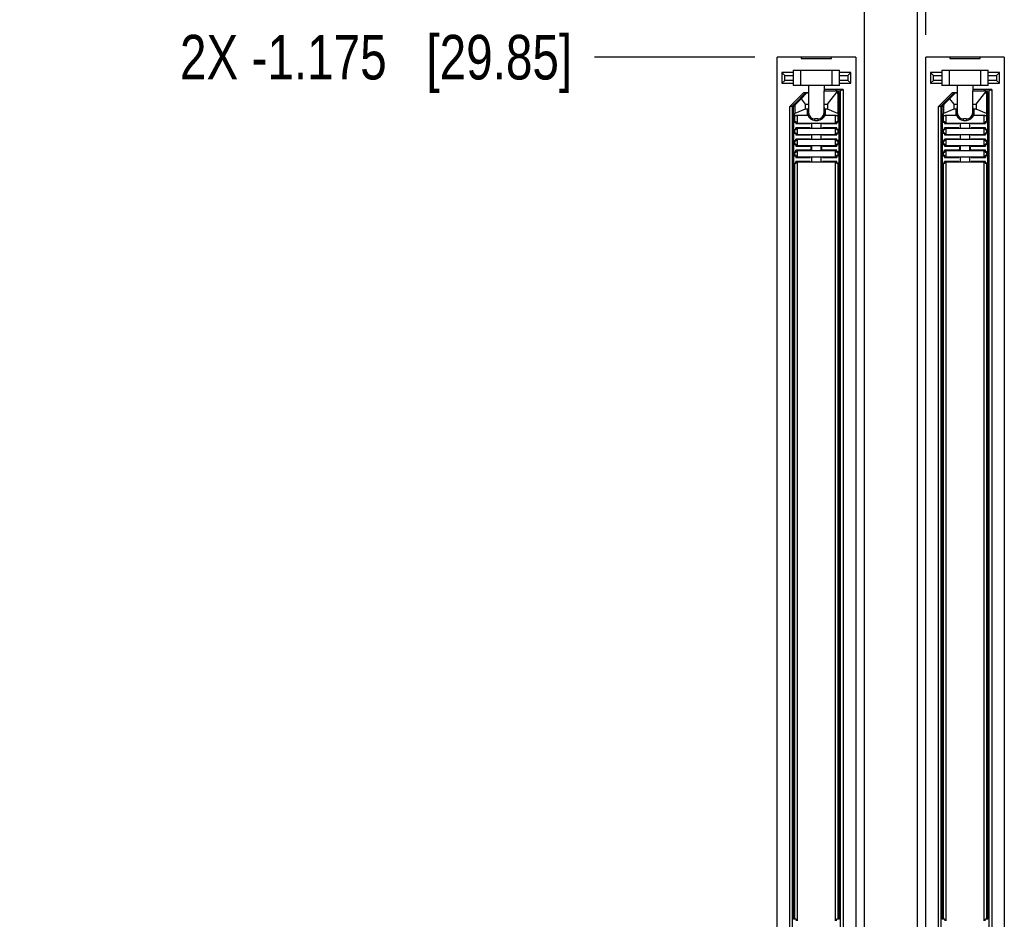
# Model space of a CAD drawing. Header units: inches. Extents: x 0.2 to 16.8, y 0.2 to 10.8.
# Tile 6 of 17: x 1.7 to 4.5, y 3.9 to 6.4. Entities that reach past the tile are written whole.
import ezdxf

# ---------------------------------------------------------------- set-up
doc = ezdxf.new("R2010")
doc.units = ezdxf.units.IN
doc.header["$LTSCALE"] = 0.935
doc.header["$MEASUREMENT"] = 0
doc.layers.get('0').update_dxf_attribs({"linetype": 'CONTINUOUS'})
doc.layers.add('DIMENSIONS', color=7, linetype='CONTINUOUS')
doc.styles.get("Standard").update_dxf_attribs({"font": 'txt', "width": 0.8})
doc.dimstyles.new('DIMSTYLE_1', dxfattribs={"dimtxt": 0.125, "dimasz": 0.18, "dimexe": 0.18, "dimexo": 0.0625, "dimgap": 0.09, "dimtad": 0, "dimtih": 1, "dimtoh": 1, "dimdec": 3, "dimzin": 4, "dimdsep": 46, "dimtxsty": 'STANDARD', "dimblk": '_FILLED', "dimblk1": '_FILLED', "dimblk2": '_FILLED', "dimcen": 0.09, "dimadec": 0, "dimazin": 0, "dimtp": 0.01, "dimtm": 0.01, "dimtfac": 1, "dimtdec": 3, "dimtofl": 0, "dimtmove": 0, "dimatfit": 3, "dimldrblk": '_FILLED', "dimfxl": 1, "dimtolj": 1, "dimtzin": 4, "dimarcsym": 0})

# ---------------------------------------------------------------- blocks, each defined once
blk = doc.blocks.new('*D3')
at = {"layer": 'DIMENSIONS', "color": 2, "linetype": 'CONTINUOUS'}
blk.add_line((3.7879, 6.2689), (3.3381, 6.2689), dxfattribs=at)
at = {"layer": 'DIMENSIONS', "color": 2, "linetype": 'CONTINUOUS', "insert": (3.2756, 6.3314), "char_height": 0.125, "width": 1.725, "attachment_point": 3, "line_spacing_factor": 0.9}
blk.add_mtext('2X -1.175{\\Ftxt.shx;\\W1.000000;\\H0.125000; }[29.85]', dxfattribs=at)
blk = doc.blocks.new('_FILLED')
at = {"color": 0, "linetype": 'BYBLOCK'}
blk.add_solid([(0, 0), (-1, 0.174), (-1, -0.174)], dxfattribs=at)
blk = doc.blocks.new('*D4')
at = {"layer": 'DIMENSIONS', "color": 2, "linetype": 'CONTINUOUS'}
blk.add_line((3.7879, 3.5523), (3.3381, 3.5523), dxfattribs=at)
at = {"layer": 'DIMENSIONS', "color": 2, "linetype": 'CONTINUOUS', "insert": (3.2756, 3.6148), "char_height": 0.125, "width": 1.725, "attachment_point": 3, "line_spacing_factor": 0.9}
blk.add_mtext('2X -3.892{\\Ftxt.shx;\\W1.000000;\\H0.125000; }[98.85]', dxfattribs=at)
blk = doc.blocks.new('*D5')
at = {"layer": 'DIMENSIONS', "color": 2, "linetype": 'CONTINUOUS'}
blk.add_line((3.7131, 3.3769), (3.3381, 3.3769), dxfattribs=at)
at = {"layer": 'DIMENSIONS', "color": 2, "linetype": 'CONTINUOUS', "insert": (3.2756, 3.4394), "char_height": 0.125, "width": 1.425, "attachment_point": 3, "line_spacing_factor": 0.9}
blk.add_mtext('-4.067{\\Ftxt.shx;\\W1.000000;\\H0.125000; }[103.3]', dxfattribs=at)
blk = doc.blocks.new('*D6')
at = {"layer": 'DIMENSIONS', "color": 2, "linetype": 'CONTINUOUS'}
blk.add_line((3.731, 2.6219), (3.3381, 2.6219), dxfattribs=at)
at = {"layer": 'DIMENSIONS', "color": 2, "linetype": 'CONTINUOUS', "insert": (3.2756, 2.6844), "char_height": 0.125, "width": 1.525, "attachment_point": 3, "line_spacing_factor": 0.9}
blk.add_mtext('-4.822{\\Ftxt.shx;\\W1.000000;\\H0.125000; }[122.48]', dxfattribs=at)
blk = doc.blocks.new('*D7')
at = {"layer": 'DIMENSIONS', "color": 2, "linetype": 'CONTINUOUS'}
blk.add_line((3.7131, 2.4999), (3.3381, 2.4999), dxfattribs=at)
at = {"layer": 'DIMENSIONS', "color": 2, "linetype": 'CONTINUOUS', "insert": (3.2756, 2.5624), "char_height": 0.125, "width": 1.525, "attachment_point": 3, "line_spacing_factor": 0.9}
blk.add_mtext('-4.944{\\Ftxt.shx;\\W1.000000;\\H0.125000; }[125.58]', dxfattribs=at)
blk = doc.blocks.new('*D17')
at = {"layer": 'DIMENSIONS', "color": 2, "linetype": 'CONTINUOUS'}
blk.add_line((4.2674, 6.3314), (4.2674, 8.0034), dxfattribs=at)
at = {"layer": 'DIMENSIONS', "color": 2, "linetype": 'CONTINUOUS', "insert": (4.2049, 8.0659), "char_height": 0.125, "width": 1.125, "attachment_point": 1, "rotation": 90, "line_spacing_factor": 0.9}
blk.add_mtext('.199{\\Ftxt.shx;\\W1.000000;\\H0.125000; }[5.05]', dxfattribs=at)

msp = doc.modelspace()

# ---------------------------------------------------------------- linework, layer by layer
at = {"color": 7, "linetype": 'CONTINUOUS'}
for p, q in [((4.0956, 3.3769), (4.0956, 6.6919)), ((4.2436, 6.6919), (4.2436, 3.3769)), ((3.8504, 3.5523), (3.8504, 6.2689)), ((3.9179, 6.2689), (3.8504, 6.2689)), ((3.9179, 6.2689), (3.9179, 6.2649)), ((4.0034, 6.2689), (3.9179, 6.2689)), ((3.9179, 6.2649), (4.0034, 6.2649)), ((4.0034, 6.2649), (4.0034, 6.2689)), ((4.0709, 6.2689), (4.0034, 6.2689)), ((4.0709, 6.2689), (4.0709, 3.5523)), ((4.2674, 3.5523), (4.2674, 6.2689)), ((4.3349, 6.2689), (4.2674, 6.2689)), ((4.3349, 6.2689), (4.3349, 6.2649)), ((4.4203, 6.2689), (4.3349, 6.2689)), ((4.3349, 6.2649), (4.4203, 6.2649)), ((4.4203, 6.2649), (4.4203, 6.2689)), ((4.4878, 6.2689), (4.4203, 6.2689)), ((4.4878, 6.2689), (4.4878, 3.5523)), ((3.8642, 6.2256), (3.8642, 6.196)), ((3.8642, 6.2256), (3.8721, 6.2177)), ((3.8957, 6.2256), (3.8642, 6.2256)), ((3.8721, 6.2039), (3.8721, 6.2177)), ((3.8721, 6.2177), (3.8857, 6.2177)), ((3.8857, 6.2161), (3.8857, 6.2177)), ((3.8957, 6.2161), (3.8857, 6.2161)), ((3.8957, 6.2324), (3.8957, 6.1891)), ((3.8957, 6.2324), (3.9173, 6.2324)), ((3.8957, 6.2324), (4.0256, 6.2324)), ((3.9173, 6.1891), (3.9173, 6.2324)), ((4.004, 6.2324), (4.004, 6.1891)), ((4.004, 6.2324), (4.0256, 6.2324)), ((4.0256, 6.1891), (4.0256, 6.2324)), ((4.0571, 6.2256), (4.0256, 6.2256)), ((4.0356, 6.2161), (4.0256, 6.2161)), ((4.0356, 6.2177), (4.0356, 6.2161)), ((4.0356, 6.2177), (4.0492, 6.2177)), ((4.0492, 6.2177), (4.0571, 6.2256)), ((4.0492, 6.2177), (4.0492, 6.2039)), ((4.0571, 6.196), (4.0571, 6.2256)), ((4.2811, 6.2256), (4.2811, 6.196)), ((4.2811, 6.2256), (4.289, 6.2177)), ((4.3126, 6.2256), (4.2811, 6.2256)), ((4.289, 6.2039), (4.289, 6.2177)), ((4.289, 6.2177), (4.3026, 6.2177)), ((4.3026, 6.2161), (4.3026, 6.2177)), ((4.3126, 6.2161), (4.3026, 6.2161)), ((4.3126, 6.2324), (4.3126, 6.1891)), ((4.3126, 6.2324), (4.3343, 6.2324)), ((4.3126, 6.2324), (4.4426, 6.2324)), ((4.3343, 6.1891), (4.3343, 6.2324)), ((4.4209, 6.2324), (4.4209, 6.1891)), ((4.4209, 6.2324), (4.4426, 6.2324)), ((4.4426, 6.1891), (4.4426, 6.2324)), ((4.4741, 6.2256), (4.4426, 6.2256)), ((4.4526, 6.2161), (4.4426, 6.2161)), ((4.4526, 6.2177), (4.4526, 6.2161)), ((4.4526, 6.2177), (4.4662, 6.2177)), ((4.4662, 6.2177), (4.4741, 6.2256)), ((4.4662, 6.2177), (4.4662, 6.2039)), ((4.4741, 6.196), (4.4741, 6.2256)), ((3.8642, 6.196), (3.8721, 6.2039)), ((3.8642, 6.196), (3.8957, 6.196)), ((3.8957, 6.2039), (3.8721, 6.2039)), ((4.0256, 6.1891), (3.8957, 6.1891)), ((3.939, 6.1891), (3.939, 6.1134)), ((3.9823, 6.1891), (3.9823, 6.1744)), ((4.0492, 6.2039), (4.0256, 6.2039)), ((4.0256, 6.196), (4.0571, 6.196)), ((4.0492, 6.2039), (4.0571, 6.196)), ((4.2811, 6.196), (4.289, 6.2039)), ((4.2811, 6.196), (4.3126, 6.196)), ((4.3126, 6.2039), (4.289, 6.2039)), ((4.4426, 6.1891), (4.3126, 6.1891)), ((4.3559, 6.1891), (4.3559, 6.1134)), ((4.3993, 6.1891), (4.3993, 6.1744)), ((4.4662, 6.2039), (4.4426, 6.2039)), ((4.4426, 6.196), (4.4741, 6.196)), ((4.4662, 6.2039), (4.4741, 6.196)), ((3.8855, 6.1296), (3.9245, 6.1685)), ((3.93, 6.1685), (3.8989, 6.1373)), ((3.9176, 6.1519), (3.9338, 6.1685)), ((3.9298, 6.1685), (3.9245, 6.1685)), ((3.9338, 6.1685), (3.93, 6.1685)), ((3.937, 6.1685), (3.9338, 6.1685)), ((4.0358, 6.1783), (3.9823, 6.1783)), ((3.9823, 6.1134), (3.9823, 6.1744)), ((3.9823, 6.1744), (4.0132, 6.1744)), ((3.9921, 6.1369), (4.0191, 6.1717)), ((4.0169, 6.1744), (4.0132, 6.1744)), ((4.0169, 6.1745), (4.0276, 6.1745)), ((4.0211, 6.1665), (4.0211, 6.1106)), ((4.0246, 6.0873), (4.0246, 6.1678)), ((4.0276, 6.1745), (4.0358, 6.1783)), ((4.0276, 6.1745), (4.0276, 3.6467)), ((4.0358, 6.1783), (4.0358, 3.6429)), ((4.3025, 6.1296), (4.3414, 6.1685)), ((4.347, 6.1685), (4.3158, 6.1373)), ((4.3345, 6.1519), (4.3508, 6.1685)), ((4.3468, 6.1685), (4.3414, 6.1685)), ((4.3508, 6.1685), (4.347, 6.1685)), ((4.354, 6.1685), (4.3508, 6.1685)), ((4.4527, 6.1783), (4.3993, 6.1783)), ((4.3993, 6.1134), (4.3993, 6.1744)), ((4.3993, 6.1744), (4.4302, 6.1744)), ((4.4091, 6.1369), (4.436, 6.1717)), ((4.4338, 6.1744), (4.4302, 6.1744)), ((4.4338, 6.1745), (4.4445, 6.1745)), ((4.4381, 6.1665), (4.4381, 6.1106)), ((4.4416, 6.0873), (4.4416, 6.1678)), ((4.4445, 6.1745), (4.4527, 6.1783)), ((4.4445, 6.1745), (4.4445, 3.6467)), ((4.4527, 6.1783), (4.4527, 3.6429)), ((3.8855, 6.1296), (3.8937, 6.1324)), ((3.899, 6.1376), (3.8937, 6.1324)), ((3.8937, 3.6888), (3.8937, 6.1324)), ((3.8967, 6.0873), (3.8967, 6.1331)), ((3.9026, 6.1373), (3.9176, 6.1519)), ((3.9176, 6.1519), (3.9291, 6.1369)), ((3.9291, 6.1369), (3.9291, 6.1232)), ((3.9291, 6.1369), (3.939, 6.1369)), ((3.9823, 6.1369), (3.9921, 6.1369)), ((3.9921, 6.1369), (3.9921, 6.1232)), ((4.3025, 6.1296), (4.3107, 6.1324)), ((4.316, 6.1376), (4.3107, 6.1324)), ((4.3107, 3.6888), (4.3107, 6.1324)), ((4.3136, 6.0873), (4.3136, 6.1331)), ((4.3195, 6.1373), (4.3345, 6.1519)), ((4.3345, 6.1519), (4.3461, 6.1369)), ((4.3461, 6.1369), (4.3461, 6.1232)), ((4.3461, 6.1369), (4.3559, 6.1369)), ((4.3993, 6.1369), (4.4091, 6.1369)), ((4.4091, 6.1369), (4.4091, 6.1232)), ((3.8855, 6.1296), (3.8855, 3.6916)), ((3.8997, 6.1035), (3.9002, 6.1106)), ((3.9002, 6.1318), (3.9002, 6.1106)), ((3.9291, 6.1232), (3.9002, 6.1106)), ((3.9075, 6.1059), (3.9354, 6.1059)), ((3.9351, 6.1232), (3.9291, 6.1232)), ((3.9859, 6.1059), (4.0138, 6.1059)), ((3.9921, 6.1232), (3.9862, 6.1232)), ((4.0211, 6.1106), (3.9921, 6.1232)), ((4.0211, 6.1106), (4.0216, 6.1035)), ((4.3025, 6.1296), (4.3025, 3.6916)), ((4.3166, 6.1035), (4.3171, 6.1106)), ((4.3171, 6.1318), (4.3171, 6.1106)), ((4.3461, 6.1232), (4.3171, 6.1106)), ((4.3245, 6.1059), (4.3524, 6.1059)), ((4.352, 6.1232), (4.3461, 6.1232)), ((4.4029, 6.1059), (4.4308, 6.1059)), ((4.4091, 6.1232), (4.4032, 6.1232)), ((4.4381, 6.1106), (4.4091, 6.1232)), ((4.4381, 6.1106), (4.4386, 6.1035)), ((3.8996, 6.0874), (3.8967, 6.0873)), ((3.8977, 6.0663), (3.8977, 6.0868)), ((3.8977, 6.0868), (3.9033, 6.0868)), ((3.904, 6.0874), (3.8996, 6.0874)), ((3.9033, 6.0868), (3.9033, 6.0824)), ((3.9033, 6.0824), (3.9433, 6.0824)), ((3.904, 6.0874), (3.904, 6.083)), ((4.0173, 6.083), (3.904, 6.083)), ((3.9433, 6.083), (3.9433, 6.0824)), ((3.9469, 6.083), (3.9469, 6.07)), ((3.9646, 6.0956), (3.9567, 6.0956)), ((3.9744, 6.07), (3.9744, 6.083)), ((3.978, 6.0824), (3.978, 6.083)), ((3.978, 6.0824), (4.018, 6.0824)), ((4.0173, 6.083), (4.0173, 6.0874)), ((4.0217, 6.0874), (4.0173, 6.0874)), ((4.018, 6.0868), (4.018, 6.0824)), ((4.0236, 6.0868), (4.018, 6.0868)), ((4.0246, 6.0873), (4.0217, 6.0874)), ((4.0236, 6.0868), (4.0236, 6.0663)), ((4.3166, 6.0874), (4.3136, 6.0873)), ((4.3146, 6.0663), (4.3146, 6.0868)), ((4.3146, 6.0868), (4.3203, 6.0868)), ((4.3209, 6.0874), (4.3166, 6.0874)), ((4.3203, 6.0868), (4.3203, 6.0824)), ((4.3203, 6.0824), (4.3603, 6.0824)), ((4.3209, 6.0874), (4.3209, 6.083)), ((4.4343, 6.083), (4.3209, 6.083)), ((4.3603, 6.083), (4.3603, 6.0824)), ((4.3638, 6.083), (4.3638, 6.07)), ((4.3815, 6.0956), (4.3737, 6.0956)), ((4.3914, 6.07), (4.3914, 6.083)), ((4.3949, 6.0824), (4.3949, 6.083)), ((4.3949, 6.0824), (4.4349, 6.0824)), ((4.4343, 6.083), (4.4343, 6.0874)), ((4.4386, 6.0874), (4.4343, 6.0874)), ((4.4349, 6.0868), (4.4349, 6.0824)), ((4.4406, 6.0868), (4.4349, 6.0868)), ((4.4416, 6.0873), (4.4386, 6.0874)), ((4.4406, 6.0868), (4.4406, 6.0663)), ((3.8967, 6.0558), (3.8967, 6.0657)), ((3.8967, 6.0657), (3.8996, 6.0657)), ((3.8996, 6.0559), (3.8967, 6.0558)), ((3.8977, 6.0663), (3.9033, 6.0663)), ((3.8977, 6.0348), (3.8977, 6.0553)), ((3.8977, 6.0553), (3.9033, 6.0553)), ((3.8996, 6.0657), (3.904, 6.0657)), ((3.904, 6.0559), (3.8996, 6.0559)), ((3.9033, 6.0663), (3.9033, 6.0706)), ((3.9433, 6.0706), (3.9033, 6.0706)), ((3.9033, 6.0553), (3.9033, 6.0509)), ((3.9033, 6.0509), (3.9433, 6.0509)), ((3.904, 6.07), (3.904, 6.0657)), ((3.904, 6.07), (4.0173, 6.07)), ((3.904, 6.0559), (3.904, 6.0515)), ((4.0173, 6.0515), (3.904, 6.0515)), ((3.9433, 6.0706), (3.9433, 6.07)), ((3.9433, 6.0515), (3.9433, 6.0509)), ((3.9469, 6.0515), (3.9469, 6.0385)), ((3.9744, 6.0385), (3.9744, 6.0515)), ((3.978, 6.07), (3.978, 6.0706)), ((4.018, 6.0706), (3.978, 6.0706)), ((3.978, 6.0509), (3.978, 6.0515)), ((3.978, 6.0509), (4.018, 6.0509)), ((4.0173, 6.0657), (4.0173, 6.07)), ((4.0173, 6.0657), (4.0217, 6.0657)), ((4.0173, 6.0515), (4.0173, 6.0559)), ((4.0217, 6.0559), (4.0173, 6.0559)), ((4.018, 6.0663), (4.018, 6.0706)), ((4.0236, 6.0663), (4.018, 6.0663)), ((4.018, 6.0553), (4.018, 6.0509)), ((4.0236, 6.0553), (4.018, 6.0553)), ((4.0217, 6.0657), (4.0246, 6.0657)), ((4.0246, 6.0558), (4.0217, 6.0559)), ((4.0236, 6.0553), (4.0236, 6.0348)), ((4.0246, 6.0558), (4.0246, 6.0657)), ((4.3136, 6.0558), (4.3136, 6.0657)), ((4.3136, 6.0657), (4.3166, 6.0657)), ((4.3166, 6.0559), (4.3136, 6.0558)), ((4.3146, 6.0663), (4.3203, 6.0663)), ((4.3146, 6.0348), (4.3146, 6.0553)), ((4.3146, 6.0553), (4.3203, 6.0553)), ((4.3166, 6.0657), (4.3209, 6.0657)), ((4.3209, 6.0559), (4.3166, 6.0559)), ((4.3203, 6.0663), (4.3203, 6.0706)), ((4.3603, 6.0706), (4.3203, 6.0706)), ((4.3203, 6.0553), (4.3203, 6.0509)), ((4.3203, 6.0509), (4.3603, 6.0509)), ((4.3209, 6.07), (4.3209, 6.0657)), ((4.3209, 6.07), (4.4343, 6.07)), ((4.3209, 6.0559), (4.3209, 6.0515)), ((4.4343, 6.0515), (4.3209, 6.0515)), ((4.3603, 6.0706), (4.3603, 6.07)), ((4.3603, 6.0515), (4.3603, 6.0509)), ((4.3638, 6.0515), (4.3638, 6.0385)), ((4.3914, 6.0385), (4.3914, 6.0515)), ((4.3949, 6.07), (4.3949, 6.0706)), ((4.4349, 6.0706), (4.3949, 6.0706)), ((4.3949, 6.0509), (4.3949, 6.0515)), ((4.3949, 6.0509), (4.4349, 6.0509)), ((4.4343, 6.0657), (4.4343, 6.07)), ((4.4343, 6.0657), (4.4386, 6.0657)), ((4.4343, 6.0515), (4.4343, 6.0559)), ((4.4386, 6.0559), (4.4343, 6.0559)), ((4.4349, 6.0663), (4.4349, 6.0706)), ((4.4406, 6.0663), (4.4349, 6.0663)), ((4.4349, 6.0553), (4.4349, 6.0509)), ((4.4406, 6.0553), (4.4349, 6.0553)), ((4.4386, 6.0657), (4.4416, 6.0657)), ((4.4416, 6.0558), (4.4386, 6.0559)), ((4.4406, 6.0553), (4.4406, 6.0348)), ((4.4416, 6.0558), (4.4416, 6.0657)), ((3.8967, 6.0244), (3.8967, 6.0342)), ((3.8967, 6.0342), (3.8996, 6.0342)), ((3.8996, 6.0244), (3.8967, 6.0244)), ((3.8977, 6.0348), (3.9033, 6.0348)), ((3.8977, 6.0033), (3.8977, 6.0238)), ((3.8977, 6.0238), (3.9033, 6.0238)), ((3.8996, 6.0342), (3.904, 6.0342)), ((3.904, 6.0244), (3.8996, 6.0244)), ((3.9033, 6.0348), (3.9033, 6.0391)), ((3.9433, 6.0391), (3.9033, 6.0391)), ((3.9033, 6.0238), (3.9033, 6.0194)), ((3.904, 6.0385), (3.904, 6.0342)), ((3.904, 6.0385), (4.0173, 6.0385)), ((3.904, 6.0244), (3.904, 6.02)), ((3.9433, 6.0391), (3.9433, 6.0385)), ((3.978, 6.0385), (3.978, 6.0391)), ((4.018, 6.0391), (3.978, 6.0391)), ((4.0173, 6.0342), (4.0173, 6.0385)), ((4.0173, 6.0342), (4.0217, 6.0342)), ((4.0173, 6.02), (4.0173, 6.0244)), ((4.0217, 6.0244), (4.0173, 6.0244)), ((4.018, 6.0348), (4.018, 6.0391)), ((4.0236, 6.0348), (4.018, 6.0348)), ((4.018, 6.0238), (4.018, 6.0194)), ((4.0236, 6.0238), (4.018, 6.0238)), ((4.0217, 6.0342), (4.0246, 6.0342)), ((4.0246, 6.0244), (4.0217, 6.0244)), ((4.0236, 6.0238), (4.0236, 6.0033)), ((4.0246, 6.0244), (4.0246, 6.0342)), ((4.3136, 6.0244), (4.3136, 6.0342)), ((4.3136, 6.0342), (4.3166, 6.0342)), ((4.3166, 6.0244), (4.3136, 6.0244)), ((4.3146, 6.0348), (4.3203, 6.0348)), ((4.3146, 6.0033), (4.3146, 6.0238)), ((4.3146, 6.0238), (4.3203, 6.0238)), ((4.3166, 6.0342), (4.3209, 6.0342)), ((4.3209, 6.0244), (4.3166, 6.0244)), ((4.3203, 6.0348), (4.3203, 6.0391)), ((4.3603, 6.0391), (4.3203, 6.0391)), ((4.3203, 6.0238), (4.3203, 6.0194)), ((4.3209, 6.0385), (4.3209, 6.0342)), ((4.3209, 6.0385), (4.4343, 6.0385)), ((4.3209, 6.0244), (4.3209, 6.02)), ((4.3603, 6.0391), (4.3603, 6.0385)), ((4.3949, 6.0385), (4.3949, 6.0391)), ((4.4349, 6.0391), (4.3949, 6.0391)), ((4.4343, 6.0342), (4.4343, 6.0385)), ((4.4343, 6.0342), (4.4386, 6.0342)), ((4.4343, 6.02), (4.4343, 6.0244)), ((4.4386, 6.0244), (4.4343, 6.0244)), ((4.4349, 6.0348), (4.4349, 6.0391)), ((4.4406, 6.0348), (4.4349, 6.0348)), ((4.4349, 6.0238), (4.4349, 6.0194)), ((4.4406, 6.0238), (4.4349, 6.0238)), ((4.4386, 6.0342), (4.4416, 6.0342)), ((4.4416, 6.0244), (4.4386, 6.0244)), ((4.4406, 6.0238), (4.4406, 6.0033)), ((4.4416, 6.0244), (4.4416, 6.0342)), ((3.8967, 5.9929), (3.8967, 6.0027)), ((3.8967, 6.0027), (3.8996, 6.0027)), ((3.8977, 6.0033), (3.9033, 6.0033)), ((3.8996, 6.0027), (3.904, 6.0027)), ((3.9033, 6.0194), (3.9433, 6.0194)), ((3.9033, 6.0033), (3.9033, 6.0076)), ((3.9433, 6.0076), (3.9033, 6.0076)), ((4.0173, 6.02), (3.904, 6.02)), ((3.904, 6.007), (3.904, 6.0027)), ((3.904, 6.007), (4.0173, 6.007)), ((3.9433, 6.02), (3.9433, 6.0194)), ((3.9433, 6.0076), (3.9433, 6.007)), ((3.9469, 6.02), (3.9469, 6.007)), ((3.9744, 6.007), (3.9744, 6.02)), ((3.978, 6.0194), (3.978, 6.02)), ((3.978, 6.0194), (4.018, 6.0194)), ((3.978, 6.007), (3.978, 6.0076)), ((4.018, 6.0076), (3.978, 6.0076)), ((4.0173, 6.0027), (4.0173, 6.007)), ((4.0173, 6.0027), (4.0217, 6.0027)), ((4.018, 6.0033), (4.018, 6.0076)), ((4.0236, 6.0033), (4.018, 6.0033)), ((4.0217, 6.0027), (4.0246, 6.0027)), ((4.0246, 5.9929), (4.0246, 6.0027)), ((4.3136, 5.9929), (4.3136, 6.0027)), ((4.3136, 6.0027), (4.3166, 6.0027)), ((4.3146, 6.0033), (4.3203, 6.0033)), ((4.3166, 6.0027), (4.3209, 6.0027)), ((4.3203, 6.0194), (4.3603, 6.0194)), ((4.3203, 6.0033), (4.3203, 6.0076)), ((4.3603, 6.0076), (4.3203, 6.0076)), ((4.4343, 6.02), (4.3209, 6.02)), ((4.3209, 6.007), (4.3209, 6.0027)), ((4.3209, 6.007), (4.4343, 6.007)), ((4.3603, 6.02), (4.3603, 6.0194)), ((4.3603, 6.0076), (4.3603, 6.007)), ((4.3638, 6.02), (4.3638, 6.007)), ((4.3914, 6.007), (4.3914, 6.02)), ((4.3949, 6.0194), (4.3949, 6.02)), ((4.3949, 6.0194), (4.4349, 6.0194)), ((4.3949, 6.007), (4.3949, 6.0076)), ((4.4349, 6.0076), (4.3949, 6.0076)), ((4.4343, 6.0027), (4.4343, 6.007)), ((4.4343, 6.0027), (4.4386, 6.0027)), ((4.4349, 6.0033), (4.4349, 6.0076)), ((4.4406, 6.0033), (4.4349, 6.0033)), ((4.4386, 6.0027), (4.4416, 6.0027)), ((4.4416, 5.9929), (4.4416, 6.0027)), ((3.8996, 5.9929), (3.8967, 5.9929)), ((3.8967, 3.8506), (3.8967, 5.9712)), ((3.8967, 5.9712), (3.8996, 5.9712)), ((3.8977, 5.9718), (3.8977, 5.9923)), ((3.8977, 5.9923), (3.9033, 5.9923)), ((3.8977, 5.9718), (3.9033, 5.9718)), ((3.904, 5.9929), (3.8996, 5.9929)), ((3.8996, 5.9712), (3.904, 5.9712)), ((3.9033, 5.9923), (3.9033, 5.9879)), ((3.9033, 5.9879), (3.9433, 5.9879)), ((3.9033, 5.9718), (3.9033, 5.9761)), ((3.9433, 5.9761), (3.9033, 5.9761)), ((3.904, 5.9929), (3.904, 5.9885)), ((4.0173, 5.9885), (3.904, 5.9885)), ((3.904, 5.9755), (3.904, 5.9712)), ((3.904, 5.9755), (4.0173, 5.9755)), ((3.9433, 5.9885), (3.9433, 5.9879)), ((3.9433, 5.9761), (3.9433, 5.9755)), ((3.9469, 5.9885), (3.9469, 5.9755)), ((3.9744, 5.9755), (3.9744, 5.9885)), ((3.978, 5.9879), (3.978, 5.9885)), ((3.978, 5.9879), (4.018, 5.9879)), ((3.978, 5.9755), (3.978, 5.9761)), ((4.018, 5.9761), (3.978, 5.9761)), ((4.0173, 5.9885), (4.0173, 5.9929)), ((4.0217, 5.9929), (4.0173, 5.9929)), ((4.0173, 5.9712), (4.0173, 5.9755)), ((4.0173, 5.9712), (4.0217, 5.9712)), ((4.018, 5.9923), (4.018, 5.9879)), ((4.0236, 5.9923), (4.018, 5.9923)), ((4.018, 5.9718), (4.018, 5.9761)), ((4.0236, 5.9718), (4.018, 5.9718)), ((4.0246, 5.9929), (4.0217, 5.9929)), ((4.0217, 5.9712), (4.0246, 5.9712)), ((4.0236, 5.9923), (4.0236, 5.9718)), ((4.0246, 3.8506), (4.0246, 5.9712)), ((4.3166, 5.9929), (4.3136, 5.9929)), ((4.3136, 3.8506), (4.3136, 5.9712)), ((4.3136, 5.9712), (4.3166, 5.9712)), ((4.3146, 5.9718), (4.3146, 5.9923)), ((4.3146, 5.9923), (4.3203, 5.9923)), ((4.3146, 5.9718), (4.3203, 5.9718)), ((4.3209, 5.9929), (4.3166, 5.9929)), ((4.3166, 5.9712), (4.3209, 5.9712)), ((4.3203, 5.9923), (4.3203, 5.9879)), ((4.3203, 5.9879), (4.3603, 5.9879)), ((4.3203, 5.9718), (4.3203, 5.9761)), ((4.3603, 5.9761), (4.3203, 5.9761)), ((4.3209, 5.9929), (4.3209, 5.9885)), ((4.4343, 5.9885), (4.3209, 5.9885)), ((4.3209, 5.9755), (4.3209, 5.9712)), ((4.3209, 5.9755), (4.4343, 5.9755)), ((4.3603, 5.9885), (4.3603, 5.9879)), ((4.3603, 5.9761), (4.3603, 5.9755)), ((4.3638, 5.9885), (4.3638, 5.9755)), ((4.3914, 5.9755), (4.3914, 5.9885)), ((4.3949, 5.9879), (4.3949, 5.9885)), ((4.3949, 5.9879), (4.4349, 5.9879)), ((4.3949, 5.9755), (4.3949, 5.9761)), ((4.4349, 5.9761), (4.3949, 5.9761)), ((4.4343, 5.9885), (4.4343, 5.9929)), ((4.4386, 5.9929), (4.4343, 5.9929)), ((4.4343, 5.9712), (4.4343, 5.9755)), ((4.4343, 5.9712), (4.4386, 5.9712)), ((4.4349, 5.9923), (4.4349, 5.9879)), ((4.4406, 5.9923), (4.4349, 5.9923)), ((4.4349, 5.9718), (4.4349, 5.9761)), ((4.4406, 5.9718), (4.4349, 5.9718)), ((4.4416, 5.9929), (4.4386, 5.9929)), ((4.4386, 5.9712), (4.4416, 5.9712)), ((4.4406, 5.9923), (4.4406, 5.9718)), ((4.4416, 3.8506), (4.4416, 5.9712)), ((3.8996, 3.8506), (3.8967, 3.8506)), ((3.904, 3.8506), (3.8996, 3.8506)), ((3.904, 3.8506), (3.904, 3.8462)), ((4.0217, 3.8506), (4.0173, 3.8506)), ((4.0173, 3.8462), (4.0173, 3.8506)), ((4.0246, 3.8506), (4.0217, 3.8506)), ((4.3166, 3.8506), (4.3136, 3.8506)), ((4.3209, 3.8506), (4.3166, 3.8506)), ((4.3209, 3.8506), (4.3209, 3.8462)), ((4.4386, 3.8506), (4.4343, 3.8506)), ((4.4343, 3.8462), (4.4343, 3.8506)), ((4.4416, 3.8506), (4.4386, 3.8506))]:
    msp.add_line(p, q, dxfattribs=at)
at = {"color": 9, "linetype": 'CONTINUOUS'}
for p, q in [((4.0211, 6.1665), (4.0246, 6.1665)), ((4.4381, 6.1665), (4.4416, 6.1665)), ((3.8989, 6.1373), (3.9026, 6.1373)), ((4.3158, 6.1373), (4.3195, 6.1373)), ((3.8967, 6.1317), (3.9002, 6.1318)), ((3.9075, 6.083), (3.9075, 6.1059)), ((3.9351, 6.1232), (3.9351, 6.1097)), ((3.9862, 6.1097), (3.9862, 6.1232)), ((4.0138, 6.1059), (4.0138, 6.083)), ((4.3136, 6.1317), (4.3171, 6.1318)), ((4.3245, 6.083), (4.3245, 6.1059)), ((4.352, 6.1232), (4.352, 6.1097)), ((4.4032, 6.1097), (4.4032, 6.1232)), ((4.4308, 6.1059), (4.4308, 6.083)), ((3.8996, 6.1035), (3.8996, 6.0874)), ((3.9567, 6.0917), (3.9567, 6.0956)), ((3.9567, 6.0917), (3.9646, 6.0917)), ((3.9646, 6.0956), (3.9646, 6.0917)), ((4.0217, 6.0874), (4.0217, 6.1035)), ((4.3166, 6.1035), (4.3166, 6.0874)), ((4.3737, 6.0917), (4.3737, 6.0956)), ((4.3737, 6.0917), (4.3815, 6.0917)), ((4.3815, 6.0956), (4.3815, 6.0917)), ((4.4386, 6.0874), (4.4386, 6.1035)), ((3.8996, 6.0657), (3.8996, 6.0559)), ((3.9075, 6.0515), (3.9075, 6.07)), ((4.0138, 6.07), (4.0138, 6.0515)), ((4.0217, 6.0559), (4.0217, 6.0657)), ((4.3166, 6.0657), (4.3166, 6.0559)), ((4.3245, 6.0515), (4.3245, 6.07)), ((4.4308, 6.07), (4.4308, 6.0515)), ((4.4386, 6.0559), (4.4386, 6.0657)), ((3.8996, 6.0342), (3.8996, 6.0244)), ((3.9075, 6.02), (3.9075, 6.0385)), ((4.0138, 6.0385), (4.0138, 6.02)), ((4.0217, 6.0244), (4.0217, 6.0342)), ((4.3166, 6.0342), (4.3166, 6.0244)), ((4.3245, 6.02), (4.3245, 6.0385)), ((4.4308, 6.0385), (4.4308, 6.02)), ((4.4386, 6.0244), (4.4386, 6.0342)), ((3.8996, 6.0027), (3.8996, 5.9929)), ((3.9075, 5.9885), (3.9075, 6.007)), ((4.0138, 6.007), (4.0138, 5.9885)), ((4.0217, 5.9929), (4.0217, 6.0027)), ((4.3166, 6.0027), (4.3166, 5.9929)), ((4.3245, 5.9885), (4.3245, 6.007)), ((4.4308, 6.007), (4.4308, 5.9885)), ((4.4386, 5.9929), (4.4386, 6.0027)), ((3.8996, 5.9712), (3.8996, 3.8506)), ((3.9075, 3.8462), (3.9075, 5.9755)), ((4.0138, 5.9755), (4.0138, 3.8462)), ((4.0217, 3.8506), (4.0217, 5.9712)), ((4.3166, 5.9712), (4.3166, 3.8506)), ((4.3245, 3.8462), (4.3245, 5.9755)), ((4.4308, 5.9755), (4.4308, 3.8462)), ((4.4386, 3.8506), (4.4386, 5.9712))]:
    msp.add_line(p, q, dxfattribs=at)
at = {"color": 7, "linetype": 'CONTINUOUS'}
for centre, radius, start, end in [((3.937, 6.1665), 0.00197, 359.6886, 89.9923), ((4.354, 6.1665), 0.00197, 359.6886, 89.9923), ((3.9354, 6.1095), 0.00363, 269.9601, 284.9604), ((3.9567, 6.1134), 0.0177, 180.031, 270), ((3.9646, 6.1134), 0.0177, 270, 359.969), ((3.9859, 6.1095), 0.00363, 255.0396, 270.0399), ((4.3524, 6.1095), 0.00363, 269.9601, 284.9604), ((4.3737, 6.1134), 0.0177, 180.031, 270), ((4.3815, 6.1134), 0.0177, 270, 359.969), ((4.4029, 6.1095), 0.00363, 255.0396, 270.0399), ((3.9606, 6.013), 0.0157, 153.3525, 202.1171), ((3.9606, 6.013), 0.0157, 337.883, 26.6475), ((4.3776, 6.013), 0.0157, 153.3525, 202.1171), ((4.3776, 6.013), 0.0157, 337.883, 26.6475)]:
    msp.add_arc(centre, radius, start, end, dxfattribs=at)
at = {"color": 9, "linetype": 'CONTINUOUS'}
for centre, start, end in [((3.9567, 6.1097), 180.0084, 190.1644), ((3.9567, 6.1134), 199.8552, 270), ((3.9646, 6.1134), 270, 340.1448), ((3.9645, 6.1097), 349.8361, 359.9921), ((4.3737, 6.1097), 180.0084, 190.1644), ((4.3737, 6.1134), 199.8552, 270), ((4.3815, 6.1134), 270, 340.1448), ((4.3815, 6.1097), 349.8361, 359.9921)]:
    msp.add_arc(centre, 0.0217, start, end, dxfattribs=at)
at = {"color": 7, "linetype": 'CONTINUOUS'}
for centre, major_axis, ratio, start_param, end_param in [((4.013, 6.1665), (0.00573, 0.00555), 0.976137, -0.0564, 0.786665), ((4.013, 6.1665), (0.00813, -0.00001), 0.968302, 0.001239, 0.726427), ((4.43, 6.1665), (0.00573, 0.00555), 0.976137, -0.0564, 0.786665), ((4.4299, 6.1665), (0.00813, -0.00001), 0.968302, 0.001239, 0.726427), ((3.9083, 6.1318), (0.00813, 0.00001), 0.968306, 2.354955, 3.140353), ((4.3253, 6.1318), (0.00813, 0.00001), 0.968306, 2.354955, 3.140353), ((3.9351, 6.1274), (0, 0.00424), 0.928477, -3.141593, -1.570796), ((3.9862, 6.1274), (0, 0.00424), 0.928477, -4.712384, -3.141593), ((4.352, 6.1274), (0, 0.00424), 0.928477, -3.141593, -1.570796), ((4.4032, 6.1274), (0, 0.00424), 0.928477, -4.712384, -3.141593)]:
    msp.add_ellipse(centre, major_axis=major_axis, ratio=ratio, start_param=start_param, end_param=end_param, dxfattribs=at)
for points, knots in [([(4.0246, 6.1678), (4.0246, 6.1681), (4.0245, 6.1685), (4.0243, 6.1692), (4.024, 6.1698), (4.0237, 6.1705), (4.0233, 6.1711), (4.0229, 6.1716), (4.0224, 6.1721), (4.0218, 6.1726), (4.0214, 6.173), (4.021, 6.1732), (4.0207, 6.1734), (4.0204, 6.1736), (4.02, 6.1737), (4.0197, 6.1738), (4.0194, 6.174), (4.019, 6.1741), (4.0188, 6.1741), (4.0185, 6.1742), (4.0184, 6.1742), (4.0183, 6.1742), (4.0182, 6.1743), (4.018, 6.1743), (4.0178, 6.1743), (4.0177, 6.1743), (4.0175, 6.1743), (4.0173, 6.1744), (4.0171, 6.1744), (4.0169, 6.1744), (4.0167, 6.1745), (4.0166, 6.1745)], [0, 0, 0, 0, 0.062489, 0.12498, 0.18747, 0.24996, 0.31245, 0.37494, 0.43743, 0.49992, 0.56241, 0.593661, 0.624914, 0.656171, 0.687427, 0.71867, 0.749911, 0.781178, 0.812466, 0.828096, 0.843711, 0.851513, 0.859313, 0.874916, 0.890532, 0.906164, 0.921815, 0.937492, 0.953174, 0.968825, 1, 1, 1, 1]), ([(4.4416, 6.1678), (4.4415, 6.1681), (4.4414, 6.1685), (4.4412, 6.1692), (4.441, 6.1698), (4.4406, 6.1705), (4.4402, 6.1711), (4.4398, 6.1716), (4.4393, 6.1721), (4.4388, 6.1726), (4.4383, 6.173), (4.4379, 6.1732), (4.4376, 6.1734), (4.4373, 6.1736), (4.437, 6.1737), (4.4367, 6.1738), (4.4363, 6.174), (4.436, 6.1741), (4.4357, 6.1741), (4.4355, 6.1742), (4.4354, 6.1742), (4.4352, 6.1742), (4.4351, 6.1743), (4.435, 6.1743), (4.4348, 6.1743), (4.4346, 6.1743), (4.4345, 6.1743), (4.4343, 6.1744), (4.4341, 6.1744), (4.4339, 6.1744), (4.4337, 6.1745), (4.4336, 6.1745)], [0, 0, 0, 0, 0.062489, 0.12498, 0.18747, 0.24996, 0.31245, 0.37494, 0.43743, 0.49992, 0.56241, 0.593661, 0.624914, 0.656171, 0.687427, 0.71867, 0.749911, 0.781178, 0.812466, 0.828096, 0.843711, 0.851513, 0.859313, 0.874916, 0.890532, 0.906164, 0.921815, 0.937492, 0.953174, 0.968825, 1, 1, 1, 1]), ([(3.899, 6.1376), (3.8989, 6.1375), (3.8988, 6.1373), (3.8986, 6.1371), (3.8985, 6.1369), (3.8984, 6.1368), (3.8983, 6.1367), (3.8982, 6.1365), (3.898, 6.1363), (3.8979, 6.1362), (3.8978, 6.136), (3.8977, 6.1359), (3.8976, 6.1357), (3.8975, 6.1355), (3.8974, 6.1353), (3.8973, 6.1352), (3.8972, 6.1349), (3.8971, 6.1346), (3.897, 6.1343), (3.8969, 6.134), (3.8968, 6.1336), (3.8967, 6.1333), (3.8967, 6.1331)], [0, 0, 0, 0, 0.062361, 0.124896, 0.156235, 0.187576, 0.218886, 0.250161, 0.31262, 0.343815, 0.375013, 0.406235, 0.437484, 0.500036, 0.531317, 0.562583, 0.625073, 0.687542, 0.750027, 0.81253, 0.87504, 1, 1, 1, 1]), ([(4.316, 6.1376), (4.3159, 6.1375), (4.3157, 6.1373), (4.3156, 6.1371), (4.3155, 6.1369), (4.3154, 6.1368), (4.3153, 6.1367), (4.3151, 6.1365), (4.315, 6.1363), (4.3149, 6.1362), (4.3148, 6.136), (4.3147, 6.1359), (4.3146, 6.1357), (4.3145, 6.1355), (4.3144, 6.1353), (4.3143, 6.1352), (4.3142, 6.1349), (4.3141, 6.1346), (4.3139, 6.1343), (4.3138, 6.134), (4.3137, 6.1336), (4.3137, 6.1333), (4.3136, 6.1331)], [0, 0, 0, 0, 0.062361, 0.124896, 0.156235, 0.187576, 0.218886, 0.250161, 0.31262, 0.343815, 0.375013, 0.406235, 0.437484, 0.500036, 0.531317, 0.562583, 0.625073, 0.687542, 0.750027, 0.81253, 0.87504, 1, 1, 1, 1]), ([(3.8997, 6.1034), (3.8997, 6.1034), (3.8997, 6.1035), (3.8998, 6.1035), (3.8999, 6.1036), (3.8999, 6.1037), (3.9, 6.1037), (3.9001, 6.1038), (3.9001, 6.1038), (3.9002, 6.1039), (3.9003, 6.104), (3.9004, 6.1041), (3.9004, 6.1041), (3.9005, 6.1042), (3.9006, 6.1043), (3.9007, 6.1043), (3.9008, 6.1044), (3.901, 6.1045), (3.9011, 6.1046), (3.9013, 6.1047), (3.9015, 6.1048), (3.9018, 6.1049), (3.9021, 6.105), (3.9025, 6.1052), (3.903, 6.1053), (3.9036, 6.1055), (3.9042, 6.1056), (3.9048, 6.1057), (3.9055, 6.1058), (3.9064, 6.1059), (3.907, 6.1059), (3.9075, 6.1059)], [0, 0, 0, 0, 0.009094, 0.01878, 0.028957, 0.039472, 0.050144, 0.060781, 0.071212, 0.08145, 0.101824, 0.112198, 0.122864, 0.133901, 0.145289, 0.168991, 0.181231, 0.19369, 0.219293, 0.245895, 0.273567, 0.302291, 0.33203, 0.39446, 0.4607, 0.530478, 0.603455, 0.679223, 0.757312, 0.837193, 1, 1, 1, 1]), ([(3.9394, 6.1094), (3.9394, 6.1093), (3.9395, 6.1092), (3.9395, 6.109), (3.9395, 6.1087), (3.9394, 6.1084), (3.9392, 6.1081), (3.9391, 6.1078), (3.9388, 6.1074), (3.9384, 6.107), (3.9378, 6.1066), (3.9371, 6.1063), (3.9366, 6.1061), (3.9363, 6.106)], [0, 0, 0, 0, 0.044389, 0.089392, 0.135569, 0.183479, 0.286355, 0.342349, 0.401805, 0.531855, 0.677023, 0.834891, 1, 1, 1, 1]), ([(3.9819, 6.1094), (3.9818, 6.1093), (3.9818, 6.1092), (3.9818, 6.109), (3.9818, 6.1087), (3.9819, 6.1084), (3.982, 6.1081), (3.9822, 6.1078), (3.9825, 6.1074), (3.9829, 6.107), (3.9835, 6.1066), (3.9842, 6.1063), (3.9847, 6.1061), (3.9849, 6.106)], [0, 0, 0, 0, 0.04439, 0.089392, 0.135569, 0.18348, 0.286355, 0.342349, 0.401805, 0.531855, 0.677023, 0.834891, 1, 1, 1, 1]), ([(4.0138, 6.1059), (4.0143, 6.1059), (4.0149, 6.1059), (4.0158, 6.1058), (4.0165, 6.1057), (4.0171, 6.1056), (4.0177, 6.1055), (4.0183, 6.1053), (4.0188, 6.1052), (4.0192, 6.105), (4.0195, 6.1049), (4.0198, 6.1048), (4.02, 6.1047), (4.0202, 6.1046), (4.0203, 6.1045), (4.0205, 6.1044), (4.0207, 6.1043), (4.0208, 6.1042), (4.0208, 6.1041), (4.0209, 6.1041), (4.021, 6.104), (4.0211, 6.1039), (4.0212, 6.1038), (4.0212, 6.1038), (4.0213, 6.1037), (4.0214, 6.1037), (4.0214, 6.1036), (4.0215, 6.1035), (4.0215, 6.1035), (4.0216, 6.1034), (4.0216, 6.1034)], [0, 0, 0, 0, 0.162819, 0.242707, 0.320802, 0.396576, 0.469559, 0.539343, 0.605589, 0.668024, 0.697766, 0.726493, 0.754168, 0.780772, 0.806376, 0.831071, 0.854778, 0.866172, 0.877217, 0.887891, 0.898266, 0.918627, 0.92885, 0.939261, 0.949881, 0.96054, 0.971047, 0.98122, 0.990906, 1, 1, 1, 1]), ([(4.3167, 6.1034), (4.3167, 6.1034), (4.3167, 6.1035), (4.3168, 6.1035), (4.3168, 6.1036), (4.3169, 6.1037), (4.317, 6.1037), (4.317, 6.1038), (4.3171, 6.1038), (4.3172, 6.1039), (4.3173, 6.104), (4.3173, 6.1041), (4.3174, 6.1041), (4.3175, 6.1042), (4.3176, 6.1043), (4.3177, 6.1043), (4.3178, 6.1044), (4.3179, 6.1045), (4.3181, 6.1046), (4.3183, 6.1047), (4.3185, 6.1048), (4.3187, 6.1049), (4.319, 6.105), (4.3194, 6.1052), (4.32, 6.1053), (4.3205, 6.1055), (4.3211, 6.1056), (4.3218, 6.1057), (4.3224, 6.1058), (4.3233, 6.1059), (4.324, 6.1059), (4.3245, 6.1059)], [0, 0, 0, 0, 0.009094, 0.01878, 0.028957, 0.039472, 0.050144, 0.060781, 0.071212, 0.08145, 0.101824, 0.112198, 0.122864, 0.133901, 0.145289, 0.168991, 0.181231, 0.19369, 0.219293, 0.245895, 0.273567, 0.302291, 0.33203, 0.39446, 0.4607, 0.530478, 0.603455, 0.679223, 0.757312, 0.837193, 1, 1, 1, 1]), ([(4.3564, 6.1094), (4.3564, 6.1093), (4.3564, 6.1092), (4.3564, 6.109), (4.3564, 6.1087), (4.3563, 6.1084), (4.3562, 6.1081), (4.356, 6.1078), (4.3558, 6.1074), (4.3554, 6.107), (4.3548, 6.1066), (4.3541, 6.1063), (4.3536, 6.1061), (4.3533, 6.106)], [0, 0, 0, 0, 0.044389, 0.089392, 0.135569, 0.183479, 0.286355, 0.342349, 0.401805, 0.531855, 0.677023, 0.834891, 1, 1, 1, 1]), ([(4.3988, 6.1094), (4.3988, 6.1093), (4.3988, 6.1092), (4.3988, 6.109), (4.3988, 6.1087), (4.3989, 6.1084), (4.399, 6.1081), (4.3992, 6.1078), (4.3994, 6.1074), (4.3998, 6.107), (4.4004, 6.1066), (4.4011, 6.1063), (4.4016, 6.1061), (4.4019, 6.106)], [0, 0, 0, 0, 0.04439, 0.089392, 0.135569, 0.18348, 0.286355, 0.342349, 0.401805, 0.531855, 0.677023, 0.834891, 1, 1, 1, 1]), ([(4.4308, 6.1059), (4.4312, 6.1059), (4.4319, 6.1059), (4.4328, 6.1058), (4.4334, 6.1057), (4.4341, 6.1056), (4.4347, 6.1055), (4.4352, 6.1053), (4.4358, 6.1052), (4.4362, 6.105), (4.4365, 6.1049), (4.4367, 6.1048), (4.4369, 6.1047), (4.4371, 6.1046), (4.4373, 6.1045), (4.4375, 6.1044), (4.4376, 6.1043), (4.4377, 6.1042), (4.4378, 6.1041), (4.4379, 6.1041), (4.438, 6.104), (4.438, 6.1039), (4.4381, 6.1038), (4.4382, 6.1038), (4.4382, 6.1037), (4.4383, 6.1037), (4.4384, 6.1036), (4.4384, 6.1035), (4.4385, 6.1035), (4.4385, 6.1034), (4.4385, 6.1034)], [0, 0, 0, 0, 0.162819, 0.242707, 0.320802, 0.396576, 0.469559, 0.539343, 0.605589, 0.668024, 0.697766, 0.726493, 0.754168, 0.780772, 0.806376, 0.831071, 0.854778, 0.866172, 0.877217, 0.887891, 0.898266, 0.918627, 0.92885, 0.939261, 0.949881, 0.96054, 0.971047, 0.98122, 0.990906, 1, 1, 1, 1])]:
    msp.add_open_spline(points, degree=3, knots=knots, dxfattribs=at)
at = {"color": 9, "linetype": 'CONTINUOUS'}
for points, knots in [([(3.939, 6.1134), (3.939, 6.1132), (3.939, 6.113), (3.9389, 6.1126), (3.9388, 6.1123), (3.9387, 6.112), (3.9385, 6.1116), (3.9383, 6.1113), (3.9381, 6.111), (3.9378, 6.1107), (3.9372, 6.1103), (3.9366, 6.11), (3.9358, 6.1098), (3.9353, 6.1097), (3.9351, 6.1097)], [0, 0, 0, 0, 0.060203, 0.120505, 0.180981, 0.24172, 0.302788, 0.364242, 0.426122, 0.488451, 0.614313, 0.741822, 0.870575, 1, 1, 1, 1]), ([(3.9862, 6.1097), (3.986, 6.1097), (3.9855, 6.1098), (3.9847, 6.11), (3.984, 6.1103), (3.9835, 6.1107), (3.9832, 6.111), (3.983, 6.1113), (3.9828, 6.1116), (3.9826, 6.112), (3.9825, 6.1123), (3.9824, 6.1126), (3.9823, 6.113), (3.9823, 6.1132), (3.9823, 6.1134)], [0, 0, 0, 0, 0.129425, 0.258178, 0.385687, 0.511549, 0.573878, 0.635758, 0.697212, 0.75828, 0.819019, 0.879495, 0.939797, 1, 1, 1, 1]), ([(4.3559, 6.1134), (4.3559, 6.1132), (4.3559, 6.113), (4.3559, 6.1126), (4.3558, 6.1123), (4.3557, 6.112), (4.3555, 6.1116), (4.3553, 6.1113), (4.3551, 6.111), (4.3547, 6.1107), (4.3542, 6.1103), (4.3535, 6.11), (4.3528, 6.1098), (4.3523, 6.1097), (4.352, 6.1097)], [0, 0, 0, 0, 0.060203, 0.120505, 0.180981, 0.24172, 0.302788, 0.364242, 0.426122, 0.488451, 0.614313, 0.741822, 0.870575, 1, 1, 1, 1]), ([(4.4032, 6.1097), (4.4029, 6.1097), (4.4024, 6.1098), (4.4017, 6.11), (4.401, 6.1103), (4.4005, 6.1107), (4.4001, 6.111), (4.3999, 6.1113), (4.3997, 6.1116), (4.3996, 6.112), (4.3994, 6.1123), (4.3993, 6.1126), (4.3993, 6.113), (4.3993, 6.1132), (4.3993, 6.1134)], [0, 0, 0, 0, 0.129425, 0.258178, 0.385687, 0.511549, 0.573878, 0.635758, 0.697212, 0.75828, 0.819019, 0.879495, 0.939797, 1, 1, 1, 1])]:
    msp.add_open_spline(points, degree=3, knots=knots, dxfattribs=at)
at = {"color": 7, "linetype": 'CONTINUOUS'}
for points in [[(3.8996, 6.1035), (3.8996, 6.1035), (3.8997, 6.1035), (3.8997, 6.1035)], [(4.0217, 6.1035), (4.0216, 6.1035), (4.0216, 6.1035), (4.0216, 6.1035)], [(4.3166, 6.1035), (4.3166, 6.1035), (4.3166, 6.1035), (4.3166, 6.1035)], [(4.4386, 6.1035), (4.4386, 6.1035), (4.4386, 6.1035), (4.4386, 6.1035)]]:
    msp.add_open_spline(points, degree=3, dxfattribs=at)

# ---------------------------------------------------------------- dimensions: what is measured, and where the dimension line sits
at = {"layer": 'DIMENSIONS', "color": 2, "linetype": 'CONTINUOUS'}
dim = msp.add_ordinate_dim(feature_location=(4.2674, 6.3314), offset=(0, 1.6721), dtype=1, origin=(4.0686, 6.2689), dimstyle='DIMSTYLE_1', dxfattribs=at)
dim.commit()
dim.dimension.update_dxf_attribs({"geometry": '*D17', "text_midpoint": (4.2674, 8.6284)})
for feature_location, offset, origin, text, picture, middle in [((3.7879, 6.2689), (-0.4498, 0), (3.8504, 7.4439), '2X -<>', '*D3', (2.1631, 6.2689)), ((3.7879, 3.5523), (-0.4498, 0), (3.8504, 7.4439), '2X -<>', '*D4', (2.1631, 3.5523)), ((3.731, 2.6219), (-0.3929, 0), (3.7935, 7.4439), '-<>', '*D6', (2.2631, 2.6219)), ((3.7131, 2.4999), (-0.375, 0), (3.7756, 7.4439), '-<>', '*D7', (2.2631, 2.4999)), ((3.7131, 3.3769), (-0.375, 0), (3.7756, 7.4439), '-<>', '*D5', (2.3131, 3.3769))]:
    dim = msp.add_ordinate_dim(feature_location=feature_location, offset=offset, dtype=0, origin=origin, text=text, dimstyle='DIMSTYLE_1', dxfattribs=at)
    dim.commit()
    dim.dimension.update_dxf_attribs({"geometry": picture, "text_midpoint": middle})

doc.saveas('drawing.dxf')
